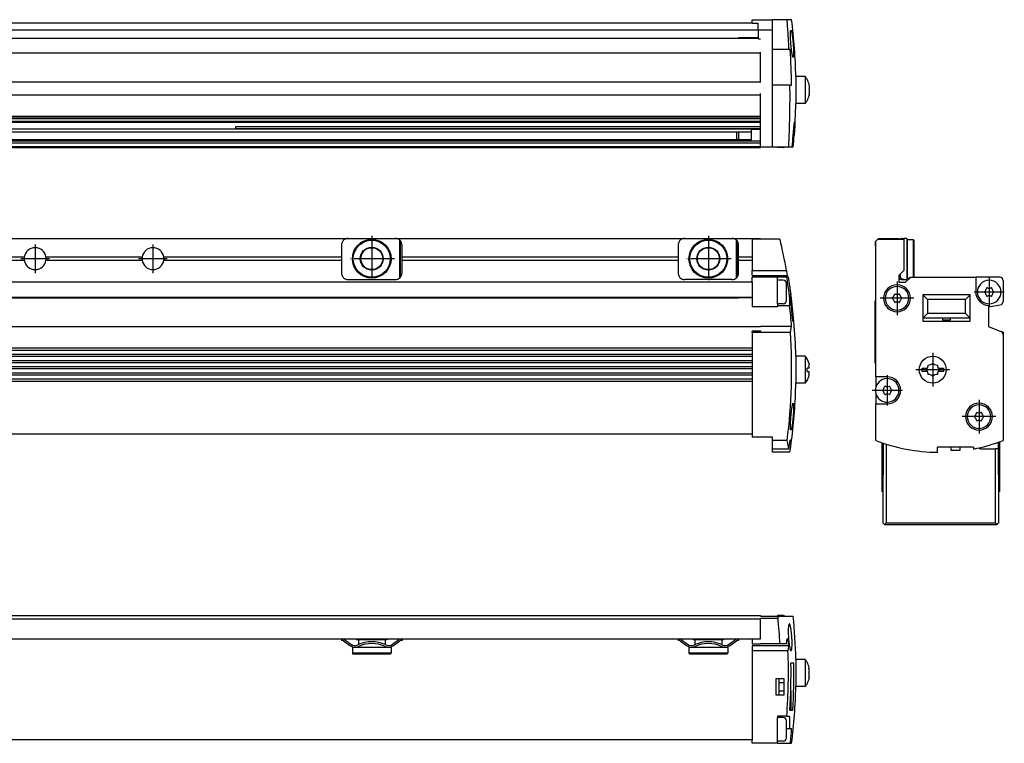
# Model space of a CAD drawing. Header units: millimetres. Extents: x -285 to 969, y -217 to 203.
# Tile 15 of 15: x 676 to 969, y -95 to 120. Entities that reach past the tile are written whole.
import ezdxf

# ---------------------------------------------------------------- set-up
doc = ezdxf.new("R2010")
doc.units = ezdxf.units.MM
doc.linetypes.add('DOT_CENTER', pattern=[14, 12, -1, 0, -1])
doc.layers.add('1', color=7, linetype='Continuous')

# ---------------------------------------------------------------- blocks, each defined once
blk = doc.blocks.new('Regla_G-340-VS4__20', base_point=(441.63, -8.55))
at = {"color": 7, "linetype": 'Continuous'}
for p, q in [((587.6, 54.95), (773.6, 54.95)), ((771.6, 52.95), (771.6, 49.39)), ((773.6, 54.95), (787.6, 54.95)), ((787.6, 54.95), (873.6, 54.95)), ((788.97, 43.29), (788.97, 54.41)), ((789.13, 43.45), (789.13, 54.24)), ((789.6, 49.39), (789.6, 52.95)), ((871.6, 52.95), (871.6, 49.39)), ((873.6, 54.95), (887.6, 54.95)), ((887.6, 54.95), (896.1, 54.95)), ((888.97, 43.29), (888.97, 54.41)), ((889.13, 43.45), (889.13, 54.24)), ((889.6, 49.39), (889.6, 52.95)), ((896.1, 54.75), (893.62, 54.75)), ((893.62, 54.75), (893.62, 49.39)), ((896.1, 54.95), (896.1, 54.75)), ((901.88, 54.75), (896.1, 54.75)), ((677.38, 49.39), (589.6, 49.39)), ((589.6, 48.51), (677.38, 48.51)), ((712.38, 49.39), (683.82, 49.39)), ((683.82, 48.51), (712.38, 48.51)), ((771.6, 49.39), (718.82, 49.39)), ((718.82, 48.51), (771.6, 48.51)), ((771.6, 49.39), (771.6, 48.51)), ((771.6, 48.51), (771.6, 44.75)), ((789.6, 48.51), (789.6, 49.39)), ((871.6, 49.39), (789.6, 49.39)), ((789.6, 48.51), (871.6, 48.51)), ((789.6, 44.75), (789.6, 48.51)), ((871.6, 49.39), (871.6, 48.51)), ((871.6, 48.51), (871.6, 44.75)), ((893.62, 49.39), (889.6, 49.39)), ((889.6, 48.51), (889.6, 49.39)), ((889.6, 44.75), (889.6, 48.51)), ((889.6, 48.51), (893.62, 48.51)), ((893.62, 49.39), (893.62, 48.51)), ((893.62, 48.51), (893.62, 45.45)), ((893.62, 45.45), (903.81, 45.45)), ((893.62, 43.95), (893.62, 45.45)), ((893.62, 43.95), (903.99, 43.95)), ((893.62, 41.95), (458.58, 41.95)), ((773.6, 42.75), (787.6, 42.75)), ((887.6, 42.75), (873.6, 42.75)), ((901.12, 43.45), (893.62, 43.45)), ((893.62, 41.95), (893.62, 43.45)), ((893.62, 41.95), (893.62, 34.63)), ((903.89, 43.45), (901.12, 43.45)), ((901.12, 42.55), (901.12, 43.45)), ((901.12, 35.55), (901.12, 42.55)), ((902.84, 42.55), (901.12, 42.55)), ((903.84, 39.05), (903.84, 41.55)), ((904.38, 43.45), (903.89, 43.45)), ((903.84, 36.55), (903.84, 39.05)), ((905.14, 38.25), (904.79, 38.25)), ((905.16, 38.25), (905.14, 38.25)), ((458.58, 37.55), (893.62, 37.55)), ((462.66, 37.37), (889.52, 37.37)), ((889.35, 37.55), (889.6, 37.3)), ((889.6, 37.55), (889.6, 37.3)), ((893.62, 37.3), (889.6, 37.3)), ((901.12, 35.55), (901.12, 35.07)), ((902.84, 35.55), (901.12, 35.55)), ((901.12, 34.63), (893.62, 34.63)), ((901.12, 35.07), (901.12, 34.63)), ((901.12, 35.07), (904.74, 35.07)), ((905.66, 30.35), (906, 30.35)), ((906, 30.35), (906.03, 30.35)), ((456.08, 28.82), (896.1, 28.81)), ((893.62, 27.08), (893.62, 27.47)), ((896.12, 27.47), (893.62, 27.47)), ((893.62, 27.08), (904.97, 27.08)), ((893.62, 27.08), (893.62, 22.39)), ((905.34, 28.81), (896.1, 28.81)), ((896.12, 27.59), (896.12, 27.47)), ((904.97, 27.08), (905.34, 28.81)), ((893.62, 22.39), (458.58, 22.39)), ((893.62, 21.71), (458.58, 21.71)), ((458.58, 20.56), (893.62, 20.56)), ((893.62, 22.39), (893.62, 21.71)), ((893.62, 21.71), (893.62, 20.56)), ((893.62, 20.56), (893.62, 19.88)), ((893.62, 19.88), (458.58, 19.88)), ((458.58, 18.73), (893.62, 18.73)), ((893.62, 18.04), (458.58, 18.04)), ((893.62, 19.88), (893.62, 18.73)), ((893.62, 18.73), (893.62, 18.04)), ((893.62, 18.04), (893.62, 16.89)), ((906.6, 19.97), (906.6, 11.97)), ((909.4, 19.97), (906.6, 19.97)), ((909.4, 19.97), (909.4, 11.97)), ((458.58, 16.89), (893.62, 16.89)), ((893.62, 16.21), (458.58, 16.21)), ((458.58, 15.06), (893.62, 15.06)), ((893.62, 16.89), (893.62, 16.21)), ((893.62, 16.21), (893.62, 15.06)), ((893.62, 15.06), (893.62, 14.38)), ((910.56, 16.47), (909.91, 16.47)), ((909.91, 15.47), (910.55, 15.47)), ((893.62, 14.38), (458.58, 14.38)), ((458.58, 13.23), (893.62, 13.23)), ((458.58, 12.55), (893.62, 12.55)), ((893.62, 14.38), (893.62, 13.23)), ((893.62, 13.23), (893.62, 12.55)), ((893.62, 12.55), (893.62, -4.05)), ((909.4, 11.97), (906.6, 11.97)), ((458.58, -3.05), (893.62, -3.05)), ((899.62, -4.05), (893.62, -4.05)), ((899.62, -5.07), (899.62, -4.05)), ((904.01, -5.07), (899.62, -5.07)), ((899.62, -7.59), (899.62, -5.07)), ((905.33, -5), (904.9, -5)), ((904.55, -7.59), (899.62, -7.59)), ((899.62, -8.55), (899.62, -7.59)), ((904.84, -8.55), (899.62, -8.55))]:
    blk.add_line(p, q, dxfattribs=at)
for centre, radius in [((780.6, 48.95), 5.75), ((780.6, 48.95), 5.5), ((880.6, 48.95), 5.75), ((880.6, 48.95), 5.5), ((780.6, 48.95), 3.4), ((780.6, 48.95), 3.25), ((880.6, 48.95), 3.4), ((880.6, 48.95), 3.25)]:
    blk.add_circle(centre, radius, dxfattribs=at)
for centre, radius, start, end in [((773.6, 52.95), 2, 146.4427, 180), ((773.6, 52.95), 2, 133.1047, 146.4427), ((773.6, 52.95), 2, 90, 133.1047), ((787.6, 52.95), 2, 46.8953, 90), ((787.6, 52.95), 2, 40.3149, 46.8953), ((787.6, 52.95), 2, 0, 40.3149), ((873.6, 52.95), 2, 146.4427, 180), ((873.6, 52.95), 2, 133.1047, 146.4427), ((873.6, 52.95), 2, 90, 133.1047), ((887.6, 52.95), 2, 46.8953, 90), ((887.6, 52.95), 2, 40.3149, 46.8953), ((887.6, 52.95), 2, 0, 40.3149), ((738.65, 15.97), 167.78, 10.1204, 13.3644), ((680.6, 48.95), 3.25, 7.8062, 172.1938), ((715.6, 48.95), 3.25, 7.8062, 172.1938), ((680.6, 48.95), 3.25, 172.1938, 178.7533), ((680.6, 48.95), 3.25, 178.7533, 181.2467), ((680.6, 48.95), 3.25, 181.2467, 187.8062), ((680.6, 48.95), 3.25, 187.8062, 352.1938), ((680.6, 48.95), 3.25, 1.2466, 7.8062), ((680.6, 48.95), 3.25, 352.1938, 358.7533), ((680.6, 48.95), 3.25, 358.7533, 1.2466), ((715.6, 48.95), 3.25, 172.1938, 178.7533), ((715.6, 48.95), 3.25, 178.7533, 181.2467), ((715.6, 48.95), 3.25, 181.2467, 187.8062), ((715.6, 48.95), 3.25, 187.8062, 352.1938), ((715.6, 48.95), 3.25, 1.2467, 7.8062), ((715.6, 48.95), 3.25, 352.1938, 358.7533), ((715.6, 48.95), 3.25, 358.7533, 1.2467), ((773.6, 44.75), 2, 180, 213.5573), ((787.6, 44.75), 2, 319.6851, 360), ((873.6, 44.75), 2, 180, 213.5573), ((887.6, 44.75), 2, 319.6851, 0), ((738.65, 15.97), 167.7, 9.4319, 9.6053), ((773.6, 44.75), 2, 213.5573, 226.8953), ((773.6, 44.75), 2, 226.8953, 270), ((787.6, 44.75), 2, 270, 313.1047), ((787.6, 44.75), 2, 313.1047, 319.6851), ((873.6, 44.75), 2, 213.5573, 226.8953), ((873.6, 44.75), 2, 226.8953, 270), ((887.6, 44.75), 2, 270, 313.1047), ((887.6, 44.75), 2, 313.1047, 319.6851), ((902.84, 41.55), 1, 0, 90), ((738.65, 15.97), 167.51, 7.924, 9.4424), ((738.65, 15.97), 168, 7.6215, 9.4146), ((738.65, 15.97), 167.63, 4.9216, 7.6383), ((738.65, 15.97), 167.97, 4.9116, 7.6227), ((902.84, 36.55), 1, 270, 360), ((738.65, 15.97), 167.19, 4.4069, 6.5616), ((738.65, 15.97), 168, 1.3645, 4.9108), ((738.65, 15.97), 166.7, 352.7507, 3.8215), ((904.28, 15.97), 6.5, 17.7718, 37.9799), ((904.28, 15.97), 5.66, 354.9299, 5.0701), ((907.31, 15.33), 3.25, 346.4294, 2.4673), ((907.35, 16.66), 3.21, 356.5087, 12.6919), ((738.65, 16.03), 168, 352.8099, 358.6154), ((904.28, 15.97), 6.5, 322.0201, 342.2282), ((738.65, 15.97), 167.57, 351.9195, 352.8123), ((738.65, 15.97), 167.99, 351.6084, 352.8307)]:
    blk.add_arc(centre, radius, start, end, dxfattribs=at)
for points, knots in [([(903.81, 45.45), (903.85, 45.2), (903.91, 44.7), (903.96, 44.2), (903.99, 43.95)], [0, 0, 0, 0, 0.755339, 1.510283, 1.510283, 1.510283, 1.510283]), ([(904.74, 35.07), (904.76, 35.11), (904.82, 35.23), (904.83, 35.5), (904.85, 35.88), (904.83, 36.38), (904.79, 36.96), (904.74, 37.58), (904.67, 38.16), (904.61, 38.64), (904.57, 38.93), (904.56, 39.06)], [0, 0, 0, 0, 0.138779, 0.401791, 0.789301, 1.288687, 1.883037, 2.552469, 3.133429, 3.632327, 4.017275, 4.017275, 4.017275, 4.017275]), ([(910.47, 17.95), (910.49, 17.87), (910.53, 17.73), (910.56, 17.55), (910.57, 17.41), (910.51, 17.38), (910.48, 17.37)], [0, 0, 0, 0, 0.25248, 0.4411673, 0.5566313, 0.6267027, 0.6267027, 0.6267027, 0.6267027]), ([(910.47, 13.98), (910.49, 14.06), (910.52, 14.17), (910.55, 14.32), (910.56, 14.43), (910.56, 14.53), (910.5, 14.56), (910.47, 14.56)], [0, 0, 0, 0, 0.2288979, 0.3704429, 0.4413649, 0.5569676, 0.6393987, 0.6393987, 0.6393987, 0.6393987]), ([(905.12, -1.95), (905.11, -1.94), (905.06, -1.9), (905.03, -1.75), (905.01, -1.54), (905, -1.3), (904.99, -1.05), (904.99, -0.75), (904.99, -0.33), (905.01, 0.3), (905.06, 1.11), (905.11, 1.85), (905.16, 2.42), (905.2, 2.85), (905.26, 3.37), (905.32, 3.88), (905.38, 4.38), (905.45, 4.86), (905.54, 5.31), (905.61, 5.65), (905.68, 5.87), (905.73, 5.99), (905.78, 6.04), (905.79, 6.05)], [0, 0, 0, 0, 0.044851, 0.197298, 0.415638, 0.712663, 0.892556, 1.18621, 1.603646, 2.155031, 3.072822, 4.049008, 4.363401, 4.805693, 5.342576, 5.940816, 6.331669, 6.849644, 7.391077, 7.717824, 7.902028, 8.059279, 8.10704, 8.10704, 8.10704, 8.10704]), ([(905.79, 6.05), (905.8, 6.04), (905.82, 6.02), (905.85, 5.96), (905.89, 5.83), (905.9, 5.62), (905.92, 5.4), (905.92, 5.2), (905.93, 4.99), (905.93, 4.71), (905.92, 4.34), (905.9, 3.91), (905.88, 3.45), (905.86, 3), (905.83, 2.61), (905.81, 2.29), (905.78, 2.02), (905.76, 1.75), (905.73, 1.43), (905.69, 1.04), (905.64, 0.61), (905.59, 0.15), (905.53, -0.29), (905.48, -0.65), (905.43, -0.94), (905.39, -1.14), (905.35, -1.34), (905.31, -1.55), (905.24, -1.75), (905.2, -1.9), (905.14, -1.94), (905.12, -1.95)], [0, 0, 0, 0, 0.019863, 0.08162, 0.19782, 0.449708, 0.713102, 0.847641, 1.053524, 1.335807, 1.699606, 2.150095, 2.63558, 3.086032, 3.484024, 3.812092, 4.052742, 4.294057, 4.620794, 5.015968, 5.462621, 5.943833, 6.402082, 6.771544, 7.057558, 7.265411, 7.400321, 7.657871, 7.905264, 8.04361, 8.110146, 8.110146, 8.110146, 8.110146]), ([(904.55, -7.59), (904.51, -7.43), (904.43, -7.07), (904.31, -6.49), (904.16, -5.81), (904.06, -5.33), (904.01, -5.07)], [0, 0, 0, 0, 0.497571, 1.094732, 1.786005, 2.57597, 2.57597, 2.57597, 2.57597])]:
    blk.add_open_spline(points, degree=3, knots=knots, dxfattribs=at)
at = {"layer": '1', "color": 2, "linetype": 'DOT_CENTER'}
for p, q in [((780.6, 55.7), (780.6, 42.2)), ((880.6, 55.7), (880.6, 42.2)), ((680.6, 53.2), (680.6, 44.7)), ((715.6, 53.2), (715.6, 44.7)), ((684.85, 48.95), (676.35, 48.95)), ((719.85, 48.95), (711.35, 48.95)), ((787.35, 48.95), (773.85, 48.95)), ((887.35, 48.95), (873.85, 48.95))]:
    blk.add_line(p, q, dxfattribs=at)
blk = doc.blocks.new('Regla_serie_G-340-VS4__21', base_point=(441.63, -30.05))
blk.add_blockref('Regla_G-340-VS4__20', (441.63, -8.55))
blk = doc.blocks.new('A1', base_point=(626, 12.47))
blk.add_blockref('Regla_serie_G-340-VS4__21', (441.63, -30.05))
blk = doc.blocks.new('Regla_G-340-VS4__23', base_point=(441.64, -95))
at = {"color": 7, "linetype": 'Continuous'}
for p, q in [((456.1, -57), (896.1, -57)), ((456.1, -58), (896.1, -58)), ((896.1, -57), (896.1, -57.2)), ((896.1, -57.2), (901.12, -57.2)), ((896.1, -57.8), (896.1, -58)), ((896.1, -57.8), (901.29, -57.8)), ((896.1, -64), (896.1, -58)), ((901.12, -57.06), (901.12, -57.2)), ((902.84, -57.06), (901.12, -57.06)), ((901.12, -57.2), (901.37, -57.2)), ((901.37, -57.2), (905.79, -57.2)), ((589.6, -64), (771.6, -64)), ((771.6, -64), (772.25, -64)), ((771.6, -64), (771.6, -64.45)), ((772.25, -64), (776.1, -64)), ((772.53, -64.15), (774.4, -65.55)), ((776.1, -64), (785.1, -64)), ((776.1, -64), (776.1, -64.25)), ((776.63, -64.25), (776.1, -64.25)), ((780.6, -64.25), (776.63, -64.25)), ((776.63, -64.25), (776.63, -65.68)), ((784.58, -64.25), (780.6, -64.25)), ((785.1, -64.25), (784.58, -64.25)), ((784.58, -64.25), (784.58, -65.68)), ((785.1, -64), (788.95, -64)), ((785.1, -64), (785.1, -64.25)), ((786.8, -65.55), (788.67, -64.15)), ((788.95, -64), (789.6, -64)), ((789.6, -64), (871.6, -64)), ((789.6, -64), (789.6, -64.45)), ((871.6, -64), (872.25, -64)), ((871.6, -64), (871.6, -64.45)), ((872.25, -64), (876.1, -64)), ((872.53, -64.15), (874.4, -65.55)), ((876.1, -64), (885.1, -64)), ((876.1, -64), (876.1, -64.25)), ((876.63, -64.25), (876.1, -64.25)), ((880.6, -64.25), (876.63, -64.25)), ((876.63, -64.25), (876.63, -65.68)), ((884.58, -64.25), (880.6, -64.25)), ((885.1, -64.25), (884.58, -64.25)), ((884.58, -64.25), (884.58, -65.68)), ((885.1, -64), (885.1, -64.25)), ((885.1, -64), (888.95, -64)), ((886.8, -65.55), (888.67, -64.15)), ((888.95, -64), (889.6, -64)), ((889.6, -64), (893.62, -64)), ((889.6, -64), (889.6, -64.45)), ((893.62, -64), (896.1, -64)), ((893.62, -64), (893.62, -65.5)), ((904.32, -64), (903.99, -64)), ((771.93, -64.45), (771.6, -64.45)), ((772.23, -64.55), (774.1, -65.95)), ((776.63, -66.5), (774.85, -66.5)), ((774.85, -66.5), (774.85, -68.25)), ((776.63, -66.23), (776.63, -66.5)), ((784.58, -66.5), (776.63, -66.5)), ((784.58, -66.23), (784.58, -66.5)), ((786.35, -66.5), (784.58, -66.5)), ((786.35, -66.5), (786.35, -68.25)), ((787.1, -65.95), (788.97, -64.55)), ((789.13, -64.45), (788.97, -64.55)), ((789.6, -64.45), (789.13, -64.45)), ((871.93, -64.45), (871.6, -64.45)), ((872.23, -64.55), (874.1, -65.95)), ((876.63, -66.5), (874.85, -66.5)), ((874.85, -66.5), (874.85, -68.25)), ((876.63, -66.23), (876.63, -66.5)), ((884.58, -66.5), (876.63, -66.5)), ((884.58, -66.23), (884.58, -66.5)), ((886.35, -66.5), (884.58, -66.5)), ((886.35, -66.5), (886.35, -68.25)), ((887.1, -65.95), (888.97, -64.55)), ((889.13, -64.45), (888.97, -64.55)), ((889.6, -64.45), (889.13, -64.45)), ((893.62, -65.5), (896.1, -65.49)), ((893.62, -66), (893.62, -67.5)), ((904.43, -66), (893.62, -66)), ((901.88, -65.5), (896.1, -65.49)), ((903.81, -65.5), (901.88, -65.5)), ((786.35, -68.25), (774.85, -68.25)), ((775.1, -68.5), (774.85, -68.25)), ((780.6, -68.5), (775.1, -68.5)), ((786.1, -68.5), (780.6, -68.5)), ((786.1, -68.5), (786.35, -68.25)), ((880.6, -68.25), (874.85, -68.25)), ((875.1, -68.5), (874.85, -68.25)), ((886.1, -68.5), (875.1, -68.5)), ((886.35, -68.25), (880.6, -68.25)), ((886.1, -68.5), (886.35, -68.25)), ((904.25, -67.5), (893.62, -67.5)), ((893.62, -67.5), (893.62, -94)), ((909.4, -70.11), (906.6, -70.11)), ((909.4, -70.11), (909.4, -74.11)), ((906, -71.2), (905.14, -71.2)), ((901.62, -75.8), (900.62, -75.8)), ((900.62, -75.8), (900.62, -80.6)), ((903.12, -75.8), (901.62, -75.8)), ((901.62, -77), (901.62, -75.8)), ((903.12, -80.6), (903.12, -75.8)), ((909.4, -74.11), (909.4, -78.11)), ((903.12, -77), (901.62, -77)), ((901.62, -79.4), (901.62, -77)), ((905.12, -79.4), (905.12, -78.04)), ((909.4, -78.11), (906.6, -78.11)), ((900.62, -80.6), (901.62, -80.6)), ((901.62, -80.6), (901.62, -79.4)), ((901.62, -79.4), (903.12, -79.4)), ((901.62, -80.6), (903.12, -80.6)), ((905.08, -79.4), (905.12, -79.4)), ((905.12, -79.4), (905.12, -85.2)), ((901.12, -86.93), (901.12, -87.36)), ((903.89, -86.93), (901.12, -86.93)), ((902.84, -87.36), (901.12, -87.36)), ((901.12, -94.36), (901.12, -87.36)), ((903.89, -86.93), (904.56, -86.93)), ((904.79, -85.2), (905.12, -85.2)), ((905.12, -85.2), (905.66, -85.2)), ((903.84, -93.36), (903.84, -88.36)), ((903.84, -90.62), (904.74, -90.62)), ((904.74, -90.62), (905.34, -90.62)), ((893.62, -94), (543.46, -94)), ((893.62, -95), (893.62, -94)), ((901.12, -95), (893.62, -95)), ((902.84, -94.36), (901.12, -94.36)), ((901.12, -95), (901.12, -94.36)), ((901.12, -95), (904.97, -95)), ((904.97, -95), (905.34, -95))]:
    blk.add_line(p, q, dxfattribs=at)
for centre, radius, start, end in [((738.65, -74.11), 163.46, 3.0204, 5.7277), ((902.84, -58.06), 1, 59.8278, 90), ((738.65, -74.11), 168, 1.3641, 5.7779), ((771.93, -64.95), 1, 53.1301, 71.8051), ((789.27, -64.95), 1, 108.1949, 126.8699), ((871.93, -64.95), 1, 53.1301, 71.8051), ((889.27, -64.95), 1, 108.1949, 126.8699), ((738.65, -74.11), 165.98, 2.7996, 3.4912), ((771.93, -64.95), 0.5, 53.1301, 90), ((775.6, -63.95), 2.5, 233.1301, 295.0781), ((775.6, -63.95), 2, 233.1301, 295.117), ((780.6, -74.76), 9.91, 65.247, 114.753), ((780.6, -74.76), 9.41, 65.256, 114.744), ((785.6, -63.95), 2.5, 244.922, 306.8699), ((785.6, -63.95), 2, 244.883, 306.8699), ((871.93, -64.95), 0.5, 53.1301, 90), ((875.6, -63.95), 2.5, 233.1301, 294.2048), ((875.6, -63.95), 2, 233.1301, 295.117), ((880.6, -74.76), 9.91, 113.6375, 114.753), ((880.6, -74.76), 9.91, 66.3625, 113.6375), ((875.6, -63.95), 2.5, 294.2048, 295.078), ((880.6, -74.76), 9.41, 65.256, 114.744), ((885.6, -63.95), 2.5, 244.922, 245.7952), ((880.6, -74.76), 9.91, 65.2471, 66.3626), ((885.6, -63.95), 2.5, 245.7952, 306.8699), ((885.6, -63.95), 2, 244.883, 306.8699), ((738.65, -74.11), 165.74, 355.5644, 2.2868), ((904.2, -74), 6.49, 28.4292, 36.8221), ((738.65, -74.11), 166.52, 356.1831, 1.0032), ((738.65, -74.11), 167.38, 356.2029, 0.998), ((904.28, -74.11), 6.48, 14.311, 29.5887), ((904.25, -74.18), 6.49, 331.1475, 346.272), ((738.65, -74.11), 168, 352.8581, 358.6359), ((904.28, -74.11), 6.5, 322.0201, 330.5076), ((902.84, -88.36), 1, 0, 90), ((902.84, -93.36), 1, 270, 360)]:
    blk.add_arc(centre, radius, start, end, dxfattribs=at)
for points, knots in [([(901.29, -57.8), (901.31, -57.7), (901.33, -57.5), (901.36, -57.3), (901.37, -57.2)], [0, 0, 0, 0, 0.3021198, 0.6044068, 0.6044068, 0.6044068, 0.6044068]), ([(904.66, -59.5), (904.62, -59.52), (904.52, -59.59), (904.47, -59.88), (904.4, -60.23), (904.37, -60.62), (904.35, -61.01), (904.34, -61.44), (904.34, -62.03), (904.36, -62.73), (904.38, -63.24), (904.4, -63.5)], [0, 0, 0, 0, 0.121636, 0.361699, 0.812715, 1.234567, 1.526121, 1.958249, 2.534683, 3.286428, 4.069069, 4.069069, 4.069069, 4.069069]), ([(905.17, -67.5), (905.19, -67.49), (905.27, -67.45), (905.32, -67.29), (905.37, -67.07), (905.42, -66.76), (905.45, -66.39), (905.47, -66), (905.48, -65.65), (905.48, -65.37), (905.48, -65.11), (905.48, -64.81), (905.47, -64.43), (905.45, -63.98), (905.41, -63.33), (905.35, -62.54), (905.27, -61.82), (905.2, -61.31), (905.15, -60.96), (905.08, -60.58), (905, -60.23), (904.93, -59.97), (904.87, -59.8), (904.82, -59.67), (904.77, -59.58), (904.71, -59.51), (904.67, -59.5), (904.66, -59.5)], [0, 0, 0, 0, 0.086888, 0.238055, 0.469764, 0.78055, 1.182395, 1.583545, 1.942944, 2.219116, 2.430972, 2.73135, 3.113274, 3.569834, 4.094193, 5.056501, 5.964359, 6.243042, 6.607675, 7.015471, 7.424075, 7.668234, 7.841395, 7.956676, 8.084691, 8.159327, 8.203071, 8.203071, 8.203071, 8.203071]), ([(903.81, -65.5), (903.85, -65.25), (903.91, -64.75), (903.96, -64.25), (903.99, -64)], [0, 0, 0, 0, 0.755339, 1.510283, 1.510283, 1.510283, 1.510283]), ([(904.4, -63.5), (904.42, -63.76), (904.45, -64.28), (904.54, -65.06), (904.63, -65.74), (904.72, -66.32), (904.81, -66.71), (904.88, -67), (904.96, -67.21), (905.02, -67.39), (905.12, -67.47), (905.17, -67.5)], [0, 0, 0, 0, 0.787055, 1.545248, 2.363385, 2.859058, 3.285645, 3.573812, 3.748071, 3.967155, 4.126388, 4.126388, 4.126388, 4.126388]), ([(904.43, -66), (904.4, -66.25), (904.34, -66.75), (904.28, -67.25), (904.25, -67.5)], [0, 0, 0, 0, 0.754584, 1.509562, 1.509562, 1.509562, 1.509562]), ([(906.6, -70.11), (906.6, -70.11), (906.6, -70.12), (906.6, -70.17), (906.6, -70.27), (906.6, -70.43), (906.6, -70.61), (906.6, -70.78), (906.6, -70.95), (906.6, -71.16), (906.6, -71.44), (906.6, -71.81), (906.6, -72.15), (906.6, -72.47), (906.6, -72.77), (906.6, -73.15), (906.6, -73.61), (906.6, -74.26), (906.6, -75.06), (906.6, -75.76), (906.6, -76.23), (906.6, -76.49), (906.6, -76.8), (906.6, -77.11), (906.6, -77.42), (906.6, -77.67), (906.6, -77.85), (906.6, -77.97), (906.6, -78.04), (906.6, -78.08), (906.6, -78.1), (906.6, -78.11), (906.6, -78.11)], [0, 0, 0, 0, 0.003348, 0.026783, 0.142568, 0.31483, 0.505854, 0.677921, 0.811659, 1.017225, 1.299852, 1.664774, 2.117223, 2.328592, 2.629477, 3.012904, 3.471899, 3.999488, 4.969517, 5.881754, 6.094525, 6.367215, 6.677449, 7.002855, 7.32106, 7.583066, 7.763178, 7.877402, 7.941742, 7.972203, 7.995639, 7.998987, 7.998987, 7.998987, 7.998987]), ([(910.47, -72.71), (910.48, -72.71), (910.52, -72.71), (910.55, -72.66), (910.56, -72.59), (910.56, -72.54), (910.56, -72.51)], [0, 0, 0, 0, 0.0488634, 0.1035027, 0.1686961, 0.2549842, 0.2549842, 0.2549842, 0.2549842]), ([(910.47, -74.11), (910.49, -74.01), (910.55, -73.81), (910.57, -73.43), (910.54, -73.06), (910.49, -72.81), (910.47, -72.71)], [0, 0, 0, 0, 0.304813, 0.646493, 1.109161, 1.418718, 1.418718, 1.418718, 1.418718]), ([(910.48, -75.51), (910.5, -75.39), (910.54, -75.13), (910.56, -74.78), (910.55, -74.44), (910.5, -74.23), (910.47, -74.11)], [0, 0, 0, 0, 0.393849, 0.770087, 1.051168, 1.416117, 1.416117, 1.416117, 1.416117]), ([(910.48, -75.51), (910.49, -75.52), (910.52, -75.52), (910.55, -75.57), (910.56, -75.64), (910.56, -75.69), (910.55, -75.72)], [0, 0, 0, 0, 0.0350794, 0.0915951, 0.1587905, 0.2474123, 0.2474123, 0.2474123, 0.2474123]), ([(904.74, -90.62), (904.75, -90.5), (904.77, -90.21), (904.81, -89.73), (904.83, -89.16), (904.84, -88.58), (904.83, -88.05), (904.81, -87.65), (904.77, -87.39), (904.73, -87.19), (904.69, -87.05), (904.63, -86.95), (904.58, -86.94), (904.56, -86.93)], [0, 0, 0, 0, 0.381653, 0.872597, 1.43805, 2.077804, 2.634721, 3.015286, 3.272471, 3.42969, 3.618552, 3.717866, 3.771078, 3.771078, 3.771078, 3.771078]), ([(904.97, -95), (905.04, -94.27), (905.18, -92.81), (905.29, -91.35), (905.34, -90.62)], [0, 0, 0, 0, 2.195838, 4.391298, 4.391298, 4.391298, 4.391298])]:
    blk.add_open_spline(points, degree=3, knots=knots, dxfattribs=at)
blk = doc.blocks.new('Regla_serie_G-340-VS4__24', base_point=(441.64, -95))
blk.add_blockref('Regla_G-340-VS4__23', (441.64, -95))
blk = doc.blocks.new('B1', base_point=(626, -76))
blk.add_blockref('Regla_serie_G-340-VS4__24', (441.64, -95))
blk = doc.blocks.new('Cabeza__28', base_point=(932.16, -30.05))
at = {"color": 7, "linetype": 'Continuous'}
for p, q in [((932.16, -5.72), (932.16, -20.2)), ((966.78, -7.5), (966.78, -5.57)), ((967.16, -20.2), (967.16, -5.44)), ((932.66, -15.3), (932.66, -5.89)), ((933.41, -6.13), (933.41, -29.5)), ((961.46, -7.5), (965.91, -7.5)), ((965.9, -29.5), (965.91, -7.5)), ((966.66, -7.5), (965.91, -7.5)), ((966.66, -7.5), (966.78, -7.5)), ((966.66, -7.5), (966.66, -15.3)), ((932.41, -15.3), (932.41, -20.2)), ((932.41, -15.3), (932.66, -15.3)), ((966.91, -15.3), (966.66, -15.3)), ((966.91, -20.2), (966.91, -15.3)), ((932.41, -20.2), (932.16, -20.2)), ((932.41, -20.2), (932.41, -29.5)), ((966.91, -29.5), (966.91, -20.2)), ((967.16, -20.2), (966.91, -20.2)), ((932.56, -29.65), (932.41, -29.5)), ((932.91, -30), (932.56, -29.65)), ((932.91, -30), (933.41, -29.5)), ((932.96, -30.05), (932.91, -30)), ((932.96, -30.05), (966.35, -30.05)), ((933.41, -29.5), (965.9, -29.5)), ((966.4, -30), (965.9, -29.5)), ((966.35, -30.05), (966.4, -30)), ((966.4, -30), (966.75, -29.65)), ((966.91, -29.5), (966.75, -29.65))]:
    blk.add_line(p, q, dxfattribs=at)
blk.add_arc((961.46, -7), 0.5, 207.8697, 270, dxfattribs=at)
blk = doc.blocks.new('Regla_G-340-VS4__29', base_point=(930.16, -8.55))
at = {"color": 7, "linetype": 'Continuous'}
for p, q in [((930.36, 54.15), (930.16, 53.95)), ((930.16, 53.95), (930.16, 52.7)), ((930.16, 52.7), (930.36, 52.7)), ((930.96, 54.75), (930.36, 54.15)), ((930.36, 52.7), (930.36, 54.15)), ((930.36, 36.45), (930.36, 52.7)), ((931.16, 54.95), (930.96, 54.75)), ((930.96, 54.75), (937.16, 54.75)), ((931.16, 54.95), (937.16, 54.95)), ((937.16, 54.75), (937.16, 54.95)), ((937.16, 54.75), (938.66, 54.75)), ((938.01, 54.94), (938.11, 54.95)), ((938.11, 54.95), (938.73, 54.95)), ((938.66, 54.75), (938.66, 45.45)), ((939.61, 54.95), (938.73, 54.95)), ((939.61, 54.95), (939.61, 52.92)), ((939.61, 52.92), (939.66, 52.92)), ((939.61, 52.92), (939.61, 44.97)), ((939.66, 54.7), (939.66, 52.92)), ((939.66, 54.7), (941.41, 54.7)), ((939.66, 52.92), (939.66, 48.95)), ((941.41, 54.7), (941.41, 43.45)), ((941.66, 54.45), (941.41, 54.7)), ((941.66, 54.45), (941.66, 43.45)), ((939.66, 48.95), (939.66, 44.97)), ((938.66, 45.45), (937.16, 43.95)), ((937.16, 43.95), (937.16, 43.28)), ((937.61, 44.4), (937.61, 43.64)), ((939.61, 44.97), (939.61, 42.75)), ((939.61, 44.97), (939.66, 44.97)), ((939.66, 44.97), (939.66, 43.2)), ((937.16, 43.28), (937.16, 41.95)), ((937.16, 41.95), (939.16, 41.95)), ((938.01, 42.75), (938.11, 42.75)), ((938.11, 42.75), (938.71, 42.75)), ((938.71, 42.75), (939.61, 42.75)), ((939.16, 41.95), (940.41, 43.2)), ((939.66, 43.2), (940.41, 43.2)), ((940.41, 43.2), (940.65, 43.45)), ((940.65, 43.45), (941.66, 43.45)), ((941.66, 43.45), (960.03, 43.45)), ((960.03, 43.45), (960.03, 39.05)), ((967.16, 43.45), (960.03, 43.45)), ((968.16, 42.45), (968.16, 36.2)), ((944.35, 38.25), (944.35, 31.25)), ((958.35, 38.25), (944.35, 38.25)), ((945.74, 36.86), (944.35, 38.25)), ((958.35, 38.25), (956.97, 36.86)), ((958.35, 31.25), (958.35, 38.25)), ((930.16, 17.95), (930.16, 36.45)), ((930.36, 36.45), (930.16, 36.45)), ((930.36, 17.95), (930.36, 36.45)), ((945.74, 36.86), (945.74, 32.63)), ((956.97, 36.86), (945.74, 36.86)), ((956.97, 32.63), (956.97, 36.86)), ((963.78, 34.63), (967.32, 35.21)), ((945.74, 32.63), (944.35, 31.25)), ((956.97, 32.63), (945.74, 32.63)), ((958.35, 31.25), (956.97, 32.63)), ((963.78, 35.06), (963.78, 34.63)), ((963.78, 34.63), (963.78, 28.82)), ((944.35, 31.25), (944.35, 30.35)), ((950.15, 31.25), (944.35, 31.25)), ((944.35, 30.35), (958.35, 30.35)), ((950.15, 31.25), (950.15, 30.75)), ((952.55, 31.25), (950.15, 31.25)), ((950.15, 30.75), (952.55, 30.75)), ((952.55, 30.75), (952.55, 31.25)), ((958.35, 31.25), (952.55, 31.25)), ((958.35, 30.35), (958.35, 31.25)), ((963.78, 28.82), (967.52, 27.33)), ((968.16, 27.08), (967.52, 27.33)), ((968.16, 27.08), (968.16, 26.4)), ((968.16, 26.4), (968.16, -5.07)), ((930.16, 17.95), (930.36, 17.95)), ((930.36, 13.83), (930.36, 17.95)), ((944.08, 16.47), (945.68, 16.47)), ((944.08, 15.47), (944.08, 16.47)), ((945.68, 15.47), (944.08, 15.47)), ((948.88, 16.47), (950.48, 16.47)), ((950.48, 15.47), (948.88, 15.47)), ((950.48, 16.47), (950.48, 15.47)), ((933.73, 13.83), (930.36, 13.83)), ((930.36, 13.83), (930.36, 10.75)), ((930.36, 8.91), (930.36, 5.83)), ((930.36, 5.83), (933.73, 5.83)), ((930.36, -5.07), (930.36, 5.83)), ((952.78, -7.05), (948.72, -7.05)), ((948.72, -8.55), (948.72, -7.05)), ((955.28, -7.05), (952.78, -7.05)), ((952.78, -8.05), (952.78, -7.05)), ((955.28, -8.05), (952.78, -8.05)), ((959.34, -7.05), (955.28, -7.05)), ((955.28, -7.05), (955.28, -8.05)), ((959.34, -7.05), (959.34, -7.58))]:
    blk.add_line(p, q, dxfattribs=at)
blk.add_circle((947.28, 15.97), 4, dxfattribs=at)
for centre, radius, start, end in [((938.13, 53.7), 1.25, 95.6233, 122.9152), ((938.13, 53.7), 1.25, 91.0356, 95.6233), ((936.66, 37.21), 4, 90, 270), ((936.66, 37.21), 4, 270, 90), ((937.63, 43.44), 0.497, 198.6948, 229.8238), ((938.13, 44), 1.25, 228.8985, 264.3767), ((938.13, 44), 1.25, 264.3767, 268.9644), ((964.03, 39.05), 3.5, 0.0039, 270), ((967.16, 42.45), 1, 0, 90), ((936.66, 37.21), 3.5, 0.0048, 269.9991), ((934.06, 38.71), 1.86, 313.2415, 346.7663), ((936.06, 38.24), 0.2, 73.2364, 166.7714), ((936.65, 40.21), 1.86, 253.2415, 286.7663), ((937.25, 38.24), 0.2, 13.2415, 106.7663), ((939.25, 38.71), 1.86, 193.2415, 226.7663), ((964.03, 39.05), 4, 180.0008, 266.474), ((962.84, 39.05), 0.2, 133.2415, 226.7663), ((961.43, 40.55), 1.86, 313.2415, 346.7663), ((961.43, 37.55), 1.86, 13.2415, 46.7663), ((963.43, 40.08), 0.2, 73.2363, 166.7714), ((964.02, 42.05), 1.86, 253.2415, 286.7663), ((964.03, 39.05), 3.5, 270, 0.0039), ((964.62, 40.08), 0.2, 13.2415, 106.7663), ((966.62, 40.55), 1.86, 193.2415, 226.7663), ((966.62, 37.55), 1.86, 133.2415, 166.7663), ((965.21, 39.05), 0.2, 313.2415, 46.7663), ((935.47, 37.21), 0.2, 133.2415, 226.7663), ((934.06, 35.71), 1.86, 13.2415, 46.7663), ((936.06, 36.18), 0.2, 193.2415, 286.7663), ((936.66, 34.21), 1.86, 73.2415, 106.7663), ((936.66, 37.21), 3.5, 269.9991, 0.0048), ((937.25, 36.18), 0.2, 253.2363, 346.7714), ((939.25, 35.71), 1.86, 133.2415, 166.7663), ((937.84, 37.21), 0.2, 313.2415, 46.7663), ((963.43, 38.02), 0.2, 193.2415, 286.7663), ((964.03, 36.05), 1.86, 73.2415, 106.7663), ((964.62, 38.02), 0.2, 253.2364, 346.7714), ((967.16, 36.2), 1, 279.2797, 360), ((967.16, 26.4), 1, 360, 68.3125), ((945.92, 19.25), 1.88, 268.6433, 316.3567), ((948.64, 19.25), 1.88, 223.6439, 271.3561), ((944.08, 17.29), 1.8, 312.5519, 332.6847), ((944.08, 14.64), 1.8, 27.3153, 47.4481), ((944.08, 17.29), 1.8, 332.6847, 2.4481), ((944.08, 14.64), 1.8, 357.552, 27.3153), ((950.48, 17.29), 1.8, 177.552, 207.3153), ((950.48, 14.64), 1.8, 152.6847, 182.448), ((950.48, 17.29), 1.8, 207.3153, 227.4481), ((950.48, 14.64), 1.8, 132.5519, 152.6847), ((933.73, 9.83), 3.5, 0.0039, 164.7786), ((933.73, 9.83), 4, 270, 90), ((945.92, 12.69), 1.88, 43.6439, 91.3561), ((948.64, 12.69), 1.88, 88.6433, 136.3567), ((933.73, 9.83), 3.5, 164.7786, 195.2233), ((933.73, 9.83), 3.5, 195.2233, 270), ((932.54, 9.83), 0.2, 133.2415, 226.7663), ((931.13, 11.33), 1.86, 313.2415, 346.7663), ((931.13, 8.33), 1.86, 13.2415, 46.7663), ((933.14, 10.86), 0.2, 73.2363, 166.7714), ((933.73, 12.83), 1.86, 253.2415, 286.7663), ((933.73, 9.83), 3.5, 270, 0.0039), ((934.33, 10.86), 0.2, 13.2415, 106.7663), ((936.33, 11.33), 1.86, 193.2415, 226.7663), ((936.33, 8.33), 1.86, 133.2415, 166.7663), ((934.92, 9.83), 0.2, 313.2415, 46.7663), ((933.14, 8.8), 0.2, 193.2415, 286.7663), ((933.73, 6.83), 1.86, 73.2415, 106.7663), ((934.33, 8.8), 0.2, 253.2364, 346.7714), ((961.01, 2.05), 4, 90, 270), ((961.01, 2.05), 4, 270, 90), ((961.01, 2.05), 3.5, 0.0038, 270), ((958.41, 3.55), 1.86, 313.2415, 346.7663), ((960.42, 3.07), 0.2, 73.2363, 166.7714), ((961.01, 5.05), 1.86, 253.2415, 286.7663), ((961.6, 3.07), 0.2, 13.2414, 106.7663), ((963.61, 3.55), 1.86, 193.2415, 226.7663), ((959.82, 2.05), 0.2, 133.2415, 226.7663), ((958.41, 0.55), 1.86, 13.2415, 46.7663), ((960.42, 1.02), 0.2, 193.2415, 286.7663), ((961.01, -0.95), 1.86, 73.2415, 106.7663), ((961.01, 2.05), 3.5, 270, 0.0038), ((961.6, 1.02), 0.2, 253.2364, 346.7714), ((963.61, 0.55), 1.86, 133.2415, 166.7663), ((962.2, 2.05), 0.2, 313.2415, 46.7663), ((949.26, 44.45), 53, 249.1082, 269.4242), ((949.26, 44.45), 53, 280.9684, 290.8918)]:
    blk.add_arc(centre, radius, start, end, dxfattribs=at)
for points, knots in [([(938.08, 54.75), (938.18, 54.81), (938.38, 54.92), (938.62, 54.94), (938.73, 54.95)], [0, 0, 0, 0, 0.3554067, 0.6920773, 0.6920773, 0.6920773, 0.6920773]), ([(937.61, 43.64), (937.61, 43.58), (937.61, 43.45), (937.67, 43.34), (937.71, 43.29)], [0, 0, 0, 0, 0.191794, 0.3738505, 0.3738505, 0.3738505, 0.3738505]), ([(938.71, 42.75), (938.52, 42.78), (938.13, 42.84), (937.85, 43.13), (937.71, 43.29)], [0, 0, 0, 0, 0.547361, 1.164465, 1.164465, 1.164465, 1.164465])]:
    blk.add_open_spline(points, degree=3, knots=knots, dxfattribs=at)
at = {"layer": '1', "color": 2, "linetype": 'DOT_CENTER'}
for p, q in [((936.66, 42.21), (936.66, 32.21)), ((936.66, 41.71), (936.66, 32.71)), ((964.03, 43.55), (964.03, 34.55)), ((968.53, 39.05), (959.53, 39.05)), ((941.66, 37.21), (931.66, 37.21)), ((941.16, 37.21), (932.16, 37.21)), ((947.28, 20.97), (947.28, 10.97)), ((952.28, 15.97), (942.28, 15.97)), ((933.73, 14.33), (933.73, 5.33)), ((938.23, 9.83), (929.23, 9.83)), ((961.01, 7.05), (961.01, -2.95)), ((961.01, 6.55), (961.01, -2.45)), ((966.01, 2.05), (956.01, 2.05)), ((965.51, 2.05), (956.51, 2.05))]:
    blk.add_line(p, q, dxfattribs=at)
blk = doc.blocks.new('Regla_serie_G-340-VS4__30', base_point=(930.16, -30.05))
for name, p in [('Regla_G-340-VS4__29', (930.16, -8.55)), ('Cabeza__28', (932.16, -30.05))]:
    blk.add_blockref(name, p)
blk = doc.blocks.new('C1', base_point=(949.16, 12.47))
blk.add_blockref('Regla_serie_G-340-VS4__30', (930.16, -30.05))
blk = doc.blocks.new('Regla_G-340-VS4__34', base_point=(441.64, 81.95))
at = {"color": 7, "linetype": 'Continuous'}
for p, q in [((893.62, 118.95), (893.62, 119.95)), ((893.62, 119.95), (899.62, 119.95)), ((904.01, 119.95), (899.62, 119.95)), ((899.62, 116.95), (899.62, 119.95)), ((905.34, 119.95), (904.01, 119.95)), ((893.62, 118.95), (543.46, 118.95)), ((893.62, 118.95), (895.42, 118.95)), ((895.42, 116.95), (895.42, 118.95)), ((559.08, 116.95), (895.42, 116.95)), ((559.08, 114.43), (889.48, 114.43)), ((889.48, 114.43), (889.52, 114.46)), ((889.52, 114.46), (895.42, 114.45)), ((895.42, 114.53), (889.6, 114.53)), ((889.6, 114.45), (889.6, 114.53)), ((895.42, 116.95), (895.42, 114.45)), ((895.42, 116.95), (899.62, 116.95)), ((895.42, 114.45), (895.42, 114.29)), ((895.42, 114.29), (896.1, 114.29)), ((899.62, 111.12), (899.62, 116.95)), ((559.08, 110.15), (896.12, 110.15)), ((896.1, 106.39), (896.12, 110.15)), ((896.12, 110.15), (896.12, 110.35)), ((904.55, 111.12), (899.62, 111.12)), ((899.62, 100.5), (899.62, 111.12)), ((904.9, 111.12), (904.55, 111.12)), ((896.1, 103.74), (896.1, 106.39)), ((896.1, 103.62), (896.1, 103.74)), ((896.1, 103.58), (896.1, 103.62)), ((896.1, 103.5), (896.1, 103.58)), ((896.12, 101.45), (896.1, 103.5)), ((909.4, 103.06), (906.6, 103.06)), ((909.4, 103.06), (909.4, 95.06)), ((568.83, 101.45), (896.12, 101.45)), ((896.12, 101.25), (896.12, 101.45)), ((904.84, 100.5), (899.62, 100.5)), ((899.62, 82.15), (899.62, 100.5)), ((904.84, 100.5), (905.33, 100.5)), ((896.1, 97.53), (568.83, 97.53)), ((896.1, 97.53), (896.12, 98.03)), ((896.1, 94.65), (896.1, 97.53)), ((896.1, 94.31), (896.1, 94.65)), ((896.1, 92.16), (896.1, 94.31)), ((909.4, 95.06), (906.6, 95.06)), ((896.1, 91.23), (555.08, 91.23)), ((896.1, 91.01), (555.08, 91.01)), ((896.1, 90.97), (555.08, 90.97)), ((896.1, 91.23), (896.1, 92.16)), ((896.1, 91.01), (896.1, 91.23)), ((896.1, 90.97), (896.1, 91.01)), ((896.1, 90.63), (896.1, 90.97)), ((555.08, 90.63), (896.1, 90.63)), ((555.08, 89.85), (896.1, 89.85)), ((555.08, 89.46), (896.12, 89.46)), ((740.1, 88.17), (740.1, 87.66)), ((896.12, 88.17), (740.1, 88.17)), ((896.12, 90.45), (896.1, 90.63)), ((896.1, 89.85), (896.12, 90.45)), ((896.12, 89.46), (896.1, 89.85)), ((896.1, 89.23), (896.12, 89.46)), ((896.12, 88.17), (896.1, 89.23)), ((896.12, 87.66), (896.12, 88.17)), ((896.12, 87.45), (555.08, 87.45)), ((555.08, 86.68), (889.6, 86.68)), ((740.1, 87.66), (896.12, 87.66)), ((889.1, 85.51), (889.1, 86.68)), ((889.1, 84.38), (889.1, 85.51)), ((889.6, 86.68), (893.42, 86.68)), ((889.6, 86.68), (889.6, 84.38)), ((893.42, 86.68), (893.42, 87.34)), ((896.12, 87.34), (893.42, 87.34)), ((893.42, 84.38), (893.42, 86.68)), ((896.1, 86.88), (896.12, 87.34)), ((896.1, 86.55), (896.1, 86.88)), ((896.1, 86.23), (896.1, 86.55)), ((896.12, 83.92), (896.1, 86.23)), ((896.12, 87.45), (896.12, 87.66)), ((896.12, 87.34), (896.12, 87.45)), ((896.12, 83.25), (456.1, 83.25)), ((456.1, 82.25), (896.12, 82.25)), ((456.1, 81.95), (896.1, 81.95)), ((543.46, 83.95), (893.42, 83.96)), ((554.26, 84.38), (889.6, 84.38)), ((889.6, 84.38), (893.42, 84.38)), ((893.42, 83.96), (893.42, 84.38)), ((893.42, 83.92), (893.42, 83.96)), ((893.42, 83.92), (896.12, 83.92)), ((896.12, 82.15), (896.1, 81.95)), ((896.12, 83.25), (896.12, 83.92)), ((896.12, 82.25), (896.12, 83.25)), ((896.12, 82.15), (896.12, 82.25)), ((896.12, 82.15), (899.62, 82.15)), ((899.62, 82.15), (901.12, 82.15)), ((901.12, 82.15), (903.34, 82.15)), ((901.12, 82.15), (901.12, 82.01)), ((902.84, 82.01), (901.12, 82.01)), ((903.34, 82.15), (904.46, 82.15)), ((904.46, 82.15), (905.49, 82.15)), ((905.49, 82.15), (905.78, 82.15))]:
    blk.add_line(p, q, dxfattribs=at)
for centre, radius, start, end in [((738.65, 99.06), 168, 1.3641, 7.1419), ((738.65, 99.06), 166.69, 0.4953, 4.1482), ((904.2, 99.17), 6.49, 28.4292, 36.8221), ((616.69, 97.25), 288.17, 356.996, 0.6466), ((904.28, 99.06), 6.48, 14.3688, 29.5887), ((904.28, 99.06), 6.48, 330.4113, 345.689), ((738.66, 99.3), 167.99, 355.3172, 358.5537), ((904.2, 98.95), 6.49, 323.1779, 331.5708), ((738.65, 99.06), 167.69, 354.2115, 355.3913), ((738.65, 99.06), 167.99, 354.2216, 355.3993), ((902.84, 83.01), 1, 270, 300.1722)]:
    blk.add_arc(centre, radius, start, end, dxfattribs=at)
for points, knots in [([(904.55, 111.12), (904.51, 111.9), (904.44, 113.39), (904.31, 115.64), (904.17, 117.8), (904.06, 119.26), (904.01, 119.95)], [0, 0, 0, 0, 2.337419, 4.478555, 6.761802, 8.846109, 8.846109, 8.846109, 8.846109]), ([(889.52, 114.46), (889.53, 114.47), (889.56, 114.5), (889.58, 114.52), (889.6, 114.53)], [0, 0, 0, 0, 0.0533293, 0.1070996, 0.1070996, 0.1070996, 0.1070996]), ([(905.79, 108.79), (905.77, 108.8), (905.71, 108.84), (905.68, 108.95), (905.64, 109.08), (905.59, 109.24), (905.55, 109.42), (905.52, 109.6), (905.48, 109.81), (905.43, 110.09), (905.38, 110.46), (905.33, 110.8), (905.29, 111.13), (905.25, 111.42), (905.21, 111.8), (905.17, 112.26), (905.12, 112.77), (905.08, 113.27), (905.05, 113.73), (905.03, 114.11), (905.02, 114.42), (905.01, 114.68), (905, 114.96), (904.99, 115.31), (904.99, 115.69), (904.99, 116.05), (905.01, 116.35), (905.03, 116.56), (905.06, 116.69), (905.08, 116.76), (905.11, 116.78), (905.13, 116.79)], [0, 0, 0, 0, 0.067123, 0.206227, 0.314673, 0.479368, 0.713327, 0.848044, 1.055699, 1.341434, 1.71046, 2.168046, 2.380315, 2.682542, 3.067607, 3.528415, 4.057907, 4.590074, 5.052768, 5.439024, 5.741846, 5.954207, 6.230567, 6.590593, 6.991664, 7.391349, 7.656806, 7.911421, 7.998067, 8.069956, 8.115309, 8.115309, 8.115309, 8.115309]), ([(905.13, 116.79), (905.15, 116.77), (905.2, 116.73), (905.24, 116.61), (905.29, 116.48), (905.33, 116.28), (905.4, 115.99), (905.45, 115.66), (905.51, 115.28), (905.58, 114.85), (905.64, 114.31), (905.7, 113.74), (905.75, 113.23), (905.78, 112.92), (905.79, 112.79)], [0, 0, 0, 0, 0.076224, 0.206094, 0.350247, 0.522695, 0.81062, 1.239383, 1.533843, 1.967794, 2.544229, 3.159802, 3.684869, 4.082407, 4.082407, 4.082407, 4.082407]), ([(905.79, 112.79), (905.8, 112.66), (905.83, 112.35), (905.86, 111.84), (905.89, 111.27), (905.91, 110.73), (905.92, 110.3), (905.93, 109.89), (905.92, 109.51), (905.9, 109.17), (905.87, 108.96), (905.85, 108.85), (905.8, 108.8), (905.79, 108.79)], [0, 0, 0, 0, 0.396365, 0.91984, 1.532854, 2.109637, 2.541575, 2.832397, 3.330115, 3.701081, 3.839298, 3.961323, 4.030788, 4.030788, 4.030788, 4.030788]), ([(906.6, 103.06), (906.6, 103.06), (906.6, 103.05), (906.6, 103), (906.6, 102.9), (906.6, 102.74), (906.6, 102.56), (906.6, 102.4), (906.6, 102.22), (906.6, 102.02), (906.6, 101.73), (906.6, 101.37), (906.6, 101.02), (906.6, 100.7), (906.6, 100.4), (906.6, 100.02), (906.6, 99.57), (906.6, 98.91), (906.6, 98.11), (906.6, 97.41), (906.6, 96.95), (906.6, 96.68), (906.6, 96.38), (906.6, 96.06), (906.6, 95.76), (906.6, 95.5), (906.6, 95.32), (906.6, 95.2), (906.6, 95.13), (906.6, 95.09), (906.6, 95.07), (906.6, 95.07), (906.6, 95.06)], [0, 0, 0, 0, 0.003348, 0.026783, 0.142568, 0.31483, 0.505854, 0.677921, 0.811659, 1.017225, 1.299852, 1.664774, 2.117223, 2.328592, 2.629477, 3.012904, 3.471899, 3.999488, 4.969517, 5.881754, 6.094525, 6.367215, 6.677449, 7.002855, 7.32106, 7.583066, 7.763178, 7.877402, 7.941742, 7.972203, 7.985573, 7.998944, 7.998944, 7.998944, 7.998944]), ([(910.47, 100.46), (910.48, 100.46), (910.52, 100.46), (910.55, 100.52), (910.56, 100.59), (910.56, 100.64), (910.55, 100.67)], [0, 0, 0, 0, 0.0435445, 0.1007556, 0.167951, 0.2565728, 0.2565728, 0.2565728, 0.2565728]), ([(910.47, 100.46), (910.49, 100.33), (910.54, 100.08), (910.56, 99.73), (910.55, 99.39), (910.5, 99.18), (910.47, 99.06)], [0, 0, 0, 0, 0.395729, 0.772106, 1.053188, 1.418136, 1.418136, 1.418136, 1.418136]), ([(910.47, 99.06), (910.49, 98.96), (910.55, 98.75), (910.57, 98.38), (910.54, 98.01), (910.49, 97.76), (910.47, 97.66)], [0, 0, 0, 0, 0.304813, 0.646493, 1.109161, 1.418718, 1.418718, 1.418718, 1.418718]), ([(910.47, 97.66), (910.48, 97.66), (910.52, 97.66), (910.55, 97.61), (910.56, 97.54), (910.56, 97.49), (910.56, 97.46)], [0, 0, 0, 0, 0.0488634, 0.1035027, 0.1686961, 0.2549842, 0.2549842, 0.2549842, 0.2549842]), ([(905.8, 85.59), (905.82, 85.85), (905.86, 86.36), (905.92, 86.99), (905.97, 87.51), (906.02, 87.94), (906.06, 88.36), (906.1, 88.71), (906.14, 88.96), (906.16, 89.14), (906.19, 89.3), (906.21, 89.42), (906.23, 89.52), (906.25, 89.57), (906.25, 89.58), (906.26, 89.59)], [0, 0, 0, 0, 0.784171, 1.538689, 1.899162, 2.348993, 2.838732, 3.170216, 3.41933, 3.596923, 3.713825, 3.881952, 3.977092, 4.019632, 4.029567, 4.029567, 4.029567, 4.029567]), ([(906.26, 89.59), (906.27, 89.58), (906.3, 89.54), (906.29, 89.43), (906.3, 89.26), (906.3, 89.03), (906.29, 88.74), (906.28, 88.41), (906.26, 88.05), (906.24, 87.7), (906.22, 87.39), (906.2, 87.05), (906.17, 86.66), (906.14, 86.25), (906.12, 85.9), (906.1, 85.68), (906.09, 85.59)], [0, 0, 0, 0, 0.041872, 0.144916, 0.313364, 0.545523, 0.836411, 1.18223, 1.551483, 1.905416, 2.222826, 2.482498, 2.949072, 3.37048, 3.731001, 4.014908, 4.014908, 4.014908, 4.014908])]:
    blk.add_open_spline(points, degree=3, knots=knots, dxfattribs=at)
blk.add_open_spline([(896.1, 114.25), (896.1, 114.26), (896.1, 114.27), (896.1, 114.28), (896.1, 114.29)], degree=3, dxfattribs=at)
blk = doc.blocks.new('Regla_serie_G-340-VS4__36', base_point=(441.64, 81.95))
blk.add_blockref('Regla_G-340-VS4__34', (441.64, 81.95))
blk = doc.blocks.new('E1', base_point=(626, 100.95))
blk.add_blockref('Regla_serie_G-340-VS4__36', (441.64, 81.95))

msp = doc.modelspace()

# ---------------------------------------------------------------- block references
for name, p in [('E1', (626, 100.95)), ('A1', (626, 12.47)), ('C1', (949.16, 12.47)), ('B1', (626, -76))]:
    msp.add_blockref(name, p)

doc.saveas('drawing.dxf')
